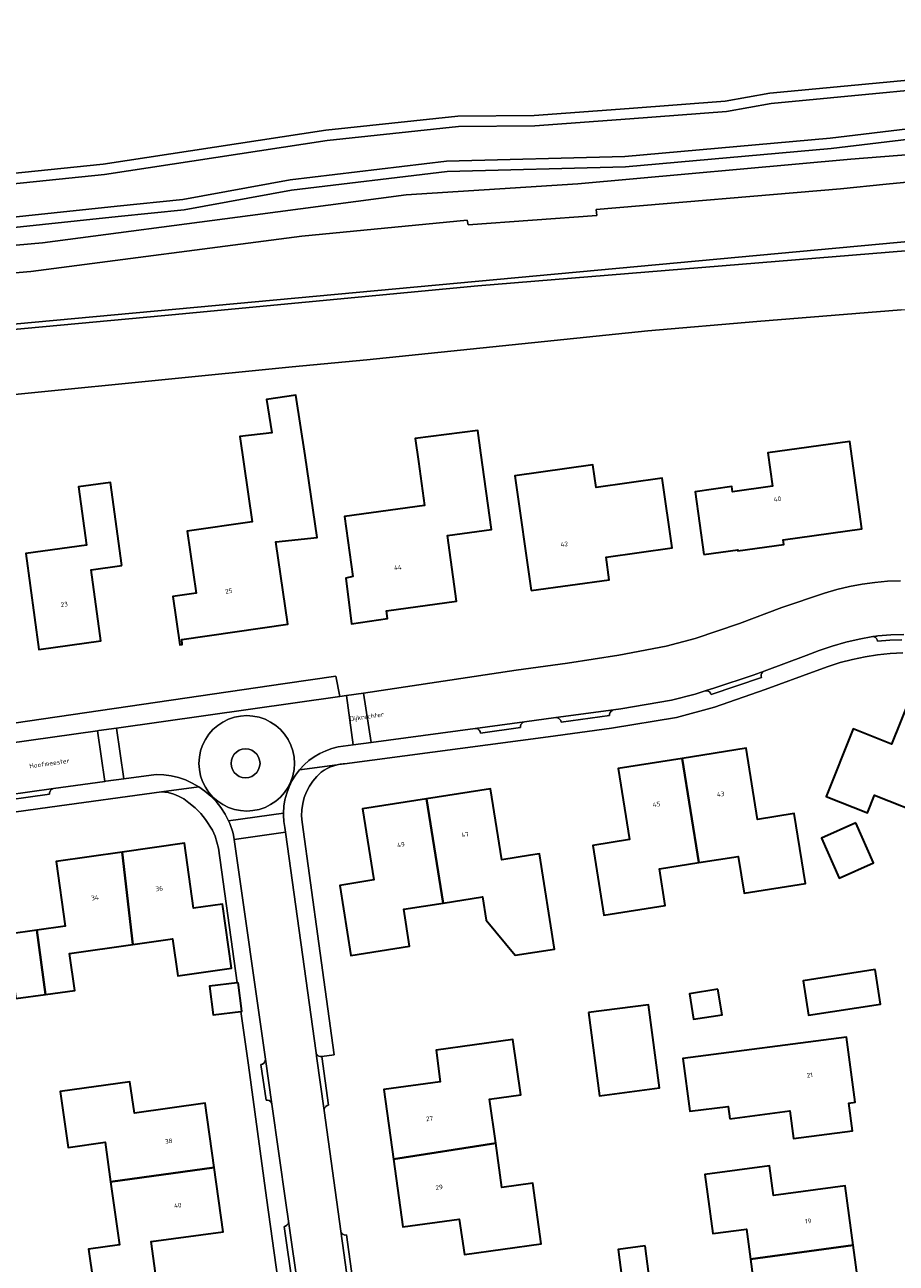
# Model space of a CAD drawing. Header units: metres. Extents: x 229229 to 231729, y 593167 to 595667.
# Tile 216 of 256: x 231254 to 231338, y 594066 to 594185. Entities that reach past the tile are written whole.
import ezdxf
from ezdxf.enums import TextEntityAlignment as Align

# ---------------------------------------------------------------- set-up
doc = ezdxf.new("R2010")
doc.units = ezdxf.units.M
for name, color, linetype, lineweight in [('B-WE-GR-BEPLANTING_CULTUUR_BOSPLANTSOEN-GV', 90, 'Continuous', 18), ('B-WE-GR-GROENVOORZIENING-GV', 80, 'Continuous', 18), ('B-WE-OG-BEBOUWING-GV', 7, 'Continuous', 35), ('B-WE-OG-BEBOUWING-T18', 10, 'Continuous', 18), ('B-WE-OG-BEBOUWING_SCHUUR-GV', 7, 'Continuous', 35), ('B-WE-OG-TERREIN_ERF-GV', 7, 'Continuous', 18), ('B-WE-OG-TOPOGRAFIE-T18', 10, 'Continuous', 18), ('B-WE-OG-WATER-GV', 130, 'Continuous', 18), ('B-WE-OG-WATER_SLOOT-GV', 120, 'Continuous', 18), ('B-WE-VH-VERHARDING_GESLOTEN-GV', 252, 'Continuous', 18), ('B-WE-VH-VERHARDING_OPEN-GV', 252, 'Continuous', 18)]:
    doc.layers.add(name, color=color, linetype=linetype, lineweight=lineweight)
doc.styles.add('NLCS-ISO-M250-T18', font='NLCS-ISO.ttf', dxfattribs={"height": 0.45})

msp = doc.modelspace()

# ---------------------------------------------------------------- linework, layer by layer
at = {"layer": 'B-WE-GR-BEPLANTING_CULTUUR_BOSPLANTSOEN-GV'}
msp.add_lwpolyline([(231252.286, 594170.9), (231261.408, 594171.835), (231282.953, 594175.107), (231295.698, 594176.487), (231303.098, 594176.552), (231312.276, 594177.203), (231321.564, 594177.918), (231325.867, 594178.701), (231349.515, 594180.936), (231353.195, 594181.462), (231361.25, 594181.874), (231366.999, 594182.36), (231378.665, 594182.958), (231382.473, 594183.14), (231383.411, 594183.404), (231384.22, 594184.902), (231385.11, 594186.999)], dxfattribs=at)
at = {"layer": 'B-WE-GR-GROENVOORZIENING-GV'}
msp.add_lwpolyline([(231364.844, 594174.635), (231364.758, 594176.304), (231358.224, 594176.194), (231340.157, 594174.342), (231331.828, 594173.338), (231311.918, 594171.562), (231294.667, 594171.114), (231279.626, 594169.318), (231269.241, 594167.405), (231262.845, 594166.761), (231236.276, 594163.947), (231220.866, 594163.669), (231201.643, 594161.632), (231200.754, 594161.609), (231200.754, 594160.586), (231200.752, 594160.261), (231229.341, 594161.897), (231255.54, 594164.232), (231275.621, 594166.855), (231290.722, 594168.86), (231307.298, 594169.918), (231333.716, 594172.303), (231359.178, 594174.31)], close=True, dxfattribs=at)
msp.add_lwpolyline([(231204.211, 594151.864), (231353.912, 594165.69), (231363.291, 594166.392), (231365.284, 594166.077), (231364.978, 594172.029), (231351.678, 594171.273), (231337.126, 594169.898), (231332.72, 594169.445), (231309.078, 594167.453), (231309.148, 594166.871), (231296.711, 594165.963), (231296.61, 594166.401), (231280.603, 594164.871), (231254.402, 594161.44), (231229.174, 594159.279)], dxfattribs=at)
at = {"layer": 'B-WE-OG-BEBOUWING-GV'}
for points in [[(231280.944, 594143.657), (231280.031, 594149.474), (231277.19, 594149.072), (231277.72, 594145.852), (231274.634, 594145.474), (231275.008, 594142.798), (231275.814, 594137.227), (231269.521, 594136.316), (231270.387, 594130.339), (231268.141, 594130.014), (231268.82, 594125.324), (231269.048, 594125.357), (231268.996, 594125.842), (231279.254, 594127.315), (231278.109, 594135.3), (231282.095, 594135.712)], [(231291.901, 594143.06), (231292.492, 594138.809), (231284.731, 594137.731), (231285.535, 594131.934), (231284.887, 594131.779), (231285.426, 594127.373), (231288.891, 594127.865), (231288.809, 594128.623), (231295.58, 594129.564), (231294.701, 594135.891), (231298.962, 594136.483), (231297.932, 594143.898), (231297.638, 594146.061), (231291.585, 594145.303)], [(231319.504, 594134.055), (231322.774, 594134.513), (231322.775, 594134.416), (231327.224, 594135.042), (231327.171, 594135.476), (231334.794, 594136.542), (231333.604, 594145.014), (231325.697, 594143.9), (231326.15, 594140.684), (231322.28, 594140.139), (231322.211, 594140.633), (231318.648, 594140.131)], [(231302.793, 594130.577), (231310.332, 594131.63), (231310.041, 594133.805), (231316.429, 594134.713), (231315.478, 594141.466), (231309.072, 594140.563), (231308.763, 594142.755), (231301.227, 594141.693)], [(231263.21, 594132.99), (231262.1, 594141.04), (231259.02, 594140.61), (231259.8, 594134.98), (231253.91, 594134.17), (231255.19, 594124.87), (231261.18, 594125.7), (231260.23, 594132.58)], [(231345.134, 594117.937), (231339.444, 594120.201), (231337.659, 594115.716), (231333.935, 594117.198), (231331.337, 594110.669), (231335.33, 594109.061), (231336.009, 594110.777), (231341.39, 594108.648)], [(231319.012, 594104.254), (231322.826, 594104.863), (231323.388, 594101.31), (231329.321, 594102.25), (231328.241, 594109.012), (231324.688, 594108.445), (231323.589, 594115.325), (231317.401, 594114.34)], [(231317.401, 594114.34), (231311.201, 594113.357), (231312.306, 594106.495), (231308.767, 594105.925), (231309.837, 594099.164), (231315.759, 594100.102), (231315.198, 594103.645), (231319.012, 594104.254)], [(231292.684, 594110.434), (231294.285, 594100.341), (231298.079, 594100.94), (231298.434, 594098.684), (231301.241, 594095.293), (231305.067, 594095.901), (231303.606, 594105.102), (231302.746, 594104.965), (231299.959, 594104.526), (231298.876, 594111.4)], [(231292.684, 594110.434), (231286.483, 594109.463), (231287.576, 594102.577), (231284.282, 594102.06), (231285.362, 594095.288), (231291.033, 594096.183), (231290.472, 594099.739), (231294.285, 594100.341)], [(231334.212, 594108.095), (231330.864, 594106.613), (231332.576, 594102.744), (231335.924, 594104.226)], [(231264.28, 594096.34), (231263.24, 594105.28), (231256.86, 594104.38), (231257.74, 594098.1), (231254.989, 594097.714), (231255.81, 594091.5), (231258.66, 594091.9), (231258.16, 594095.48)], [(231263.24, 594105.28), (231264.28, 594096.34), (231268.11, 594096.88), (231268.61, 594093.31), (231273.8, 594094.04), (231272.95, 594100.25), (231270.15, 594099.85), (231269.28, 594106.14)], [(231254.989, 594097.714), (231252.25, 594097.33), (231251.36, 594103.61), (231245.158, 594102.74), (231246.35, 594093.82), (231252.45, 594094.68), (231252.95, 594091.1), (231255.81, 594091.5)], [(231336.058, 594093.907), (231329.117, 594092.831), (231329.634, 594089.496), (231336.575, 594090.572)], [(231274.453, 594092.644), (231274.347, 594092.63), (231271.694, 594092.292), (231272.047, 594089.525), (231274.728, 594089.867), (231274.806, 594089.877)], [(231320.861, 594092.015), (231318.112, 594091.57), (231318.512, 594089.099), (231321.261, 594089.544)], [(231308.359, 594089.743), (231309.412, 594081.711), (231315.198, 594082.469), (231314.145, 594090.502)], [(231322.009, 594079.477), (231327.807, 594080.252), (231328.167, 594077.556), (231333.878, 594078.301), (231333.521, 594080.999), (231334.12, 594081.077), (231333.296, 594087.365), (231317.473, 594085.317), (231318.134, 594080.208), (231321.859, 594080.675)], [(231289.48, 594075.583), (231299.374, 594077.108), (231298.783, 594081.375), (231301.793, 594081.794), (231301.026, 594087.135), (231293.616, 594086.11), (231293.988, 594083.066), (231288.542, 594082.306)], [(231272.14, 594074.76), (231271.27, 594080.98), (231264.42, 594080.02), (231263.99, 594083.06), (231257.24, 594082.12), (231258.02, 594076.7), (231261.58, 594077.21), (231262.12, 594073.37)], [(231299.374, 594077.108), (231289.48, 594075.583), (231290.396, 594069.018), (231295.842, 594069.778), (231296.343, 594066.353), (231303.775, 594067.383), (231302.963, 594073.247), (231299.966, 594072.832)], [(231262.12, 594073.37), (231262.98, 594067.27), (231259.98, 594066.85), (231260.44, 594063.73), (231266.459, 594064.554), (231266.04, 594067.59), (231273.01, 594068.54), (231272.14, 594074.76)], [(231333.937, 594067.255), (231333.166, 594072.975), (231326.232, 594072.041), (231325.841, 594074.92), (231319.602, 594074.08), (231320.371, 594068.362), (231323.612, 594068.797), (231324.003, 594065.884)], [(231328.175, 594057.77), (231327.793, 594060.603), (231334.707, 594061.534), (231333.937, 594067.255), (231324.003, 594065.884), (231324.395, 594062.97), (231321.154, 594062.534), (231321.911, 594056.905)]]:
    msp.add_lwpolyline(points, close=True, dxfattribs=at)
at = {"layer": 'B-WE-OG-BEBOUWING_SCHUUR-GV'}
msp.add_lwpolyline([(231313.814, 594067.169), (231311.217, 594066.825), (231311.579, 594064.089), (231314.176, 594064.433)], close=True, dxfattribs=at)
at = {"layer": 'B-WE-OG-TERREIN_ERF-GV'}
for points in [[(231338.598, 594157.746), (231324.64, 594156.622), (231314.096, 594155.707), (231286.893, 594152.899), (231279.694, 594152.223), (231241.502, 594148.422)], [(231218.333, 594112.714), (231278.994, 594121.603), (231283.92, 594122.29), (231284.29, 594120.33), (231284.943, 594120.417), (231286.59, 594120.636), (231301.363, 594122.864), (231306.304, 594123.561), (231311.278, 594124.331), (231315.84, 594125.187), (231318.662, 594125.953), (231322.94, 594127.407), (231327.034, 594128.933), (231331.182, 594130.324), (231332.373, 594130.674), (231333.579, 594130.965), (231334.799, 594131.195), (231336.028, 594131.364), (231337.264, 594131.472), (231338.505, 594131.517)], [(231338.75, 594124.538), (231337.523, 594124.479), (231336.301, 594124.357), (231335.087, 594124.172), (231333.884, 594123.924), (231332.696, 594123.615), (231331.525, 594123.244), (231330.375, 594122.814), (231325.439, 594120.999), (231320.546, 594119.307), (231316.849, 594118.282), (231310.578, 594117.255), (231304.432, 594116.413), (231284.745, 594113.817), (231284.602, 594113.808), (231284.459, 594113.795), (231284.316, 594113.776), (231284.175, 594113.752), (231284.034, 594113.723), (231283.705, 594113.635), (231283.385, 594113.52), (231283.075, 594113.378), (231282.778, 594113.211), (231282.497, 594113.019), (231282.062, 594112.604), (231281.677, 594112.144), (231281.344, 594111.644), (231281.069, 594111.111), (231280.855, 594110.55), (231280.704, 594109.968), (231280.618, 594109.374), (231280.599, 594108.774), (231280.647, 594108.175), (231282.255, 594096.437), (231283.749, 594085.658), (231282.544, 594085.491), (231283.197, 594080.785), (231283.053, 594080.749), (231282.926, 594080.671), (231282.83, 594080.557), (231282.775, 594080.419), (231282.764, 594080.271), (231284.383, 594068.61), (231284.434, 594068.47), (231284.525, 594068.353), (231284.648, 594068.269), (231284.791, 594068.228), (231284.94, 594068.233), (231286.241, 594058.86)], [(231287.523, 593997.811), (231277.186, 594071.835), (231275.446, 594084.662), (231274.728, 594089.867), (231272.047, 594089.525), (231271.694, 594092.292), (231274.347, 594092.63), (231272.551, 594105.652), (231272.222, 594106.815), (231271.961, 594107.39), (231271.307, 594108.434), (231270.86, 594109.02), (231270.294, 594109.566), (231269.69, 594110.057), (231269.215, 594110.424), (231268.702, 594110.684), (231268.23, 594110.89), (231267.691, 594111.034), (231267.029, 594111.107), (231256.247, 594109.628), (231232.764, 594106.355)], [(231252.25, 594097.33), (231254.989, 594097.714), (231257.74, 594098.1), (231256.86, 594104.38), (231263.24, 594105.28), (231269.28, 594106.14), (231270.15, 594099.85), (231272.95, 594100.25), (231273.8, 594094.04), (231268.61, 594093.31), (231268.11, 594096.88), (231264.28, 594096.34), (231258.16, 594095.48), (231258.66, 594091.9), (231255.81, 594091.5), (231252.95, 594091.1)], [(231260.44, 594063.73), (231259.98, 594066.85), (231262.98, 594067.27), (231262.12, 594073.37), (231261.58, 594077.21), (231258.02, 594076.7), (231257.24, 594082.12), (231263.99, 594083.06), (231264.42, 594080.02), (231271.27, 594080.98), (231272.14, 594074.76), (231273.01, 594068.54), (231266.04, 594067.59), (231266.459, 594064.554)], [(231324.395, 594062.97), (231324.003, 594065.884), (231323.612, 594068.797), (231320.371, 594068.362), (231319.602, 594074.08), (231325.841, 594074.92), (231326.232, 594072.041), (231333.166, 594072.975), (231333.937, 594067.255), (231334.707, 594061.534)]]:
    msp.add_lwpolyline(points, dxfattribs=at)
for points in [[(231275.008, 594142.798), (231274.634, 594145.474), (231277.72, 594145.852), (231277.19, 594149.072), (231280.031, 594149.474), (231280.944, 594143.657), (231282.095, 594135.712), (231278.109, 594135.3), (231279.254, 594127.315), (231268.996, 594125.842), (231269.048, 594125.357), (231268.82, 594125.324), (231268.141, 594130.014), (231270.387, 594130.339), (231269.521, 594136.316), (231275.814, 594137.227)], [(231291.585, 594145.303), (231297.638, 594146.061), (231297.932, 594143.898), (231298.962, 594136.483), (231294.701, 594135.891), (231295.58, 594129.564), (231288.809, 594128.623), (231288.891, 594127.865), (231285.426, 594127.373), (231284.887, 594131.779), (231285.535, 594131.934), (231284.731, 594137.731), (231292.492, 594138.809), (231291.901, 594143.06)], [(231318.648, 594140.131), (231322.211, 594140.633), (231322.28, 594140.139), (231326.15, 594140.684), (231325.697, 594143.9), (231333.604, 594145.014), (231334.794, 594136.542), (231327.171, 594135.476), (231327.224, 594135.042), (231322.775, 594134.416), (231322.774, 594134.513), (231319.504, 594134.055)], [(231301.227, 594141.693), (231308.763, 594142.755), (231309.072, 594140.563), (231315.478, 594141.466), (231316.429, 594134.713), (231310.041, 594133.805), (231310.332, 594131.63), (231302.793, 594130.577)], [(231259.02, 594140.61), (231262.1, 594141.04), (231263.21, 594132.99), (231260.23, 594132.58), (231261.18, 594125.7), (231255.19, 594124.87), (231253.91, 594134.17), (231259.8, 594134.98)], [(231341.39, 594108.648), (231336.009, 594110.777), (231335.33, 594109.061), (231331.337, 594110.669), (231333.935, 594117.198), (231337.659, 594115.716), (231339.444, 594120.201), (231345.134, 594117.937), (231350.786, 594115.687), (231348.994, 594111.199), (231352.699, 594109.709), (231350.102, 594103.194), (231346.301, 594104.709), (231346.984, 594106.435)], [(231309.837, 594099.164), (231308.767, 594105.925), (231312.306, 594106.495), (231311.201, 594113.357), (231317.401, 594114.34), (231323.589, 594115.325), (231324.688, 594108.445), (231328.241, 594109.012), (231329.321, 594102.25), (231323.388, 594101.31), (231322.826, 594104.863), (231319.012, 594104.254), (231315.198, 594103.645), (231315.759, 594100.102)], [(231290.472, 594099.739), (231291.033, 594096.183), (231285.362, 594095.288), (231284.282, 594102.06), (231287.576, 594102.577), (231286.483, 594109.463), (231292.684, 594110.434), (231298.876, 594111.4), (231299.959, 594104.526), (231302.746, 594104.965), (231303.606, 594105.102), (231305.067, 594095.901), (231301.241, 594095.293), (231298.434, 594098.684), (231298.079, 594100.94), (231294.285, 594100.341)], [(231330.864, 594106.613), (231334.212, 594108.095), (231335.924, 594104.226), (231332.576, 594102.744)], [(231329.117, 594092.831), (231336.058, 594093.907), (231336.575, 594090.572), (231329.634, 594089.496)], [(231318.512, 594089.099), (231318.112, 594091.57), (231320.861, 594092.015), (231321.261, 594089.544)], [(231309.412, 594081.711), (231308.359, 594089.743), (231314.145, 594090.502), (231315.198, 594082.469)], [(231328.167, 594077.556), (231327.807, 594080.252), (231322.009, 594079.477), (231321.859, 594080.675), (231318.134, 594080.208), (231317.473, 594085.317), (231333.296, 594087.365), (231334.12, 594081.077), (231333.521, 594080.999), (231333.878, 594078.301)], [(231301.793, 594081.794), (231298.783, 594081.375), (231299.374, 594077.108), (231299.966, 594072.832), (231302.963, 594073.247), (231303.775, 594067.383), (231296.343, 594066.353), (231295.842, 594069.778), (231290.396, 594069.018), (231289.48, 594075.583), (231288.542, 594082.306), (231293.988, 594083.066), (231293.616, 594086.11), (231301.026, 594087.135)]]:
    msp.add_lwpolyline(points, close=True, dxfattribs=at)
at = {"layer": 'B-WE-OG-WATER-GV'}
for points in [[(231349.633, 594179.943), (231326.004, 594177.709), (231321.692, 594176.925), (231312.35, 594176.206), (231303.138, 594175.553), (231295.756, 594175.487), (231283.082, 594174.115), (231261.534, 594170.843), (231252.426, 594169.909)], [(231236.214, 594164.946), (231262.743, 594167.756), (231269.1, 594168.396), (231279.476, 594170.308), (231294.595, 594172.113), (231311.861, 594172.56), (231331.724, 594174.333), (231340.046, 594175.336)], [(231430.894, 594063.968), (231422.443, 594081.327), (231405.9, 594116.283), (231401.316, 594126.888), (231401.746, 594127.239), (231401.178, 594128.109), (231400.093, 594129.33), (231396.365, 594138.587), (231395.586, 594139.973), (231394.268, 594141.838), (231371.476, 594161.79), (231370.565, 594162.442), (231369.613, 594163.031), (231368.624, 594163.557), (231367.602, 594164.015), (231366.552, 594164.404), (231365.478, 594164.723), (231364.386, 594164.969), (231363.279, 594165.143), (231362.164, 594165.242), (231361.044, 594165.267), (231297.625, 594160.067), (231267.366, 594157.193), (231241.912, 594154.824)], [(231241.502, 594148.422), (231279.694, 594152.223), (231286.893, 594152.899), (231314.096, 594155.707), (231324.64, 594156.622), (231338.598, 594157.746), (231360.898, 594159.46), (231361.848, 594159.398), (231362.791, 594159.268), (231363.722, 594159.07), (231364.636, 594158.805), (231365.529, 594158.474), (231366.396, 594158.081), (231367.232, 594157.625), (231368.033, 594157.11), (231368.794, 594156.539), (231390.461, 594137.574), (231391.588, 594135.229), (231400.229, 594116.798), (231418.82, 594077.383), (231418.953, 594077.102), (231430.119, 594053.081)]]:
    msp.add_lwpolyline(points, dxfattribs=at)
at = {"layer": 'B-WE-OG-WATER_SLOOT-GV'}
for points in [[(231349.515, 594180.936), (231325.867, 594178.701), (231321.564, 594177.918), (231312.276, 594177.203), (231303.098, 594176.552), (231295.698, 594176.487), (231282.953, 594175.107), (231261.408, 594171.835), (231252.286, 594170.9)], [(231252.426, 594169.909), (231261.534, 594170.843), (231283.082, 594174.115), (231295.756, 594175.487), (231303.138, 594175.553), (231312.35, 594176.206), (231321.692, 594176.925), (231326.004, 594177.709), (231349.633, 594179.943)], [(231340.046, 594175.336), (231331.724, 594174.333), (231311.861, 594172.56), (231294.595, 594172.113), (231279.476, 594170.308), (231269.1, 594168.396), (231262.743, 594167.756), (231236.214, 594164.946)], [(231236.276, 594163.947), (231262.845, 594166.761), (231269.241, 594167.405), (231279.626, 594169.318), (231294.667, 594171.114), (231311.918, 594171.562), (231331.828, 594173.338), (231340.157, 594174.342)], [(231450.866, 593984.299), (231447.162, 594004.539), (231442.601, 594029.104), (231439.537, 594042.242), (231439.001, 594044.511), (231438.398, 594046.763), (231437.729, 594048.996), (231436.993, 594051.208), (231436.192, 594053.398), (231435.327, 594055.563), (231434.398, 594057.701), (231406.24, 594117.585), (231395.909, 594141.213), (231393.699, 594143.864), (231390.67, 594146.827), (231389.862, 594147.5), (231370.127, 594164.32), (231366.928, 594165.818), (231365.284, 594166.077), (231363.291, 594166.392), (231353.912, 594165.69), (231204.211, 594151.864)], [(231241.912, 594154.824), (231267.366, 594157.193), (231297.625, 594160.067), (231361.044, 594165.267), (231362.164, 594165.242), (231363.279, 594165.143), (231364.386, 594164.969), (231365.478, 594164.723), (231366.552, 594164.404), (231367.602, 594164.015), (231368.624, 594163.557), (231369.613, 594163.031), (231370.565, 594162.442), (231371.476, 594161.79), (231394.268, 594141.838), (231395.586, 594139.973), (231396.365, 594138.587), (231400.093, 594129.33), (231401.178, 594128.109), (231401.746, 594127.239), (231401.316, 594126.888), (231405.9, 594116.283), (231422.443, 594081.327), (231430.894, 594063.968)]]:
    msp.add_lwpolyline(points, dxfattribs=at)
at = {"layer": 'B-WE-VH-VERHARDING_GESLOTEN-GV'}
for points in [[(231229.174, 594159.279), (231254.402, 594161.44), (231280.603, 594164.871), (231296.61, 594166.401), (231296.711, 594165.963), (231309.148, 594166.871), (231309.078, 594167.453), (231332.72, 594169.445), (231337.126, 594169.898), (231351.678, 594171.273), (231364.978, 594172.029), (231364.844, 594174.635), (231359.178, 594174.31), (231333.716, 594172.303), (231307.298, 594169.918), (231290.722, 594168.86), (231275.621, 594166.855), (231255.54, 594164.232), (231229.341, 594161.897)], [(231338.505, 594131.517), (231337.264, 594131.472), (231336.028, 594131.364), (231334.799, 594131.195), (231333.579, 594130.965), (231332.373, 594130.674), (231331.182, 594130.324), (231327.034, 594128.933), (231322.94, 594127.407), (231318.662, 594125.953), (231315.84, 594125.187), (231311.278, 594124.331), (231306.304, 594123.561), (231301.363, 594122.864), (231286.59, 594120.636), (231287.308, 594115.876), (231297.38, 594117.232), (231302.146, 594117.874), (231305.183, 594118.283), (231310.769, 594119.035), (231311.47, 594119.129), (231316.38, 594119.974), (231318.661, 594120.555), (231319.632, 594120.866), (231320.575, 594121.169), (231324.286, 594122.4), (231325.329, 594122.79), (231329.386, 594124.309), (231330.646, 594124.787), (231331.925, 594125.207), (231333.222, 594125.571), (231334.535, 594125.875), (231335.859, 594126.121), (231335.952, 594126.136), (231336.045, 594126.15), (231336.138, 594126.164), (231336.231, 594126.178), (231336.324, 594126.192), (231337.575, 594126.282), (231338.828, 594126.312)], [(231285.808, 594058.345), (231284.383, 594068.61), (231282.764, 594080.271), (231282.035, 594085.52), (231281.987, 594085.867), (231279.026, 594107.194), (231274.064, 594106.487), (231277.091, 594085.255), (231277.714, 594080.888), (231279.075, 594071.34), (231279.329, 594069.571), (231280.298, 594062.833)]]:
    msp.add_lwpolyline(points, dxfattribs=at)
msp.add_lwpolyline([(231222.03, 594111.591), (231222.739, 594106.671), (231232.059, 594107.98), (231238.259, 594108.851), (231249.703, 594110.458), (231256.602, 594111.427), (231261.55, 594112.122), (231260.868, 594117.01), (231252.156, 594115.795), (231247.435, 594115.136), (231236.662, 594113.633), (231232.624, 594113.069)], close=True, dxfattribs=at)
at = {"layer": 'B-WE-VH-VERHARDING_OPEN-GV'}
for points in [[(231338.65, 594125.811), (231337.478, 594125.776), (231336.308, 594125.688), (231336.272, 594125.817), (231336.203, 594125.932), (231336.106, 594126.025), (231335.989, 594126.089), (231335.859, 594126.121), (231334.535, 594125.875), (231333.222, 594125.571), (231331.925, 594125.207), (231330.646, 594124.787), (231329.386, 594124.309), (231325.329, 594122.79), (231325.203, 594122.71), (231325.109, 594122.595), (231325.054, 594122.457), (231325.045, 594122.308), (231325.083, 594122.164), (231320.213, 594120.528), (231320.153, 594120.664), (231320.054, 594120.775), (231319.925, 594120.85), (231319.78, 594120.881), (231319.632, 594120.866), (231318.661, 594120.555), (231316.38, 594119.974), (231311.47, 594119.129), (231310.769, 594119.035), (231310.629, 594118.985), (231310.511, 594118.894), (231310.427, 594118.771), (231310.386, 594118.628), (231310.39, 594118.479), (231305.696, 594117.847), (231305.661, 594117.992), (231305.583, 594118.118), (231305.469, 594118.215), (231305.331, 594118.272), (231305.183, 594118.283), (231302.146, 594117.874), (231302.006, 594117.824), (231301.888, 594117.733), (231301.805, 594117.61), (231301.763, 594117.467), (231301.767, 594117.318), (231297.892, 594116.797), (231297.857, 594116.941), (231297.779, 594117.068), (231297.666, 594117.164), (231297.528, 594117.221), (231297.38, 594117.232), (231287.308, 594115.876), (231285.578, 594115.644), (231284.124, 594115.448), (231283.514, 594115.293), (231282.922, 594115.081), (231282.353, 594114.813), (231281.812, 594114.493), (231281.304, 594114.122), (231280.833, 594113.705), (231280.404, 594113.245), (231284.034, 594113.723), (231284.175, 594113.752), (231284.316, 594113.776), (231284.459, 594113.795), (231284.602, 594113.808), (231284.745, 594113.817), (231304.432, 594116.413), (231310.578, 594117.255), (231316.849, 594118.282), (231320.546, 594119.307), (231325.439, 594120.999), (231330.375, 594122.814), (231331.525, 594123.244), (231332.696, 594123.615), (231333.884, 594123.924), (231335.087, 594124.172), (231336.301, 594124.357), (231337.523, 594124.479), (231338.75, 594124.538)], [(231338.828, 594126.312), (231337.575, 594126.282), (231336.324, 594126.192), (231336.231, 594126.178), (231336.138, 594126.164), (231336.045, 594126.15), (231335.952, 594126.136), (231335.859, 594126.121), (231335.989, 594126.089), (231336.106, 594126.025), (231336.203, 594125.932), (231336.272, 594125.817), (231336.308, 594125.688), (231337.478, 594125.776), (231338.65, 594125.811)], [(231252.156, 594115.795), (231260.868, 594117.01), (231260.981, 594117.026), (231262.695, 594117.269), (231284.29, 594120.33), (231283.92, 594122.29), (231278.994, 594121.603), (231218.333, 594112.714)], [(231232.764, 594106.355), (231256.247, 594109.628), (231267.029, 594111.107), (231270.64, 594111.602), (231270.013, 594111.957), (231269.355, 594112.252), (231268.672, 594112.483), (231267.971, 594112.649), (231267.257, 594112.749), (231266.537, 594112.781), (231263.39, 594112.366), (231261.655, 594112.137), (231261.55, 594112.122), (231256.602, 594111.427), (231256.462, 594111.376), (231256.345, 594111.285), (231256.262, 594111.161), (231256.221, 594111.019), (231256.226, 594110.87), (231250.218, 594110.026)], [(231279.739, 594063.208), (231278.898, 594069.054), (231279.042, 594069.09), (231279.169, 594069.17), (231279.264, 594069.284), (231279.319, 594069.422), (231279.329, 594069.571), (231279.075, 594071.34), (231277.714, 594080.888), (231277.663, 594081.028), (231277.571, 594081.145), (231277.447, 594081.228), (231277.304, 594081.268), (231277.155, 594081.263), (231276.66, 594084.739), (231276.804, 594084.775), (231276.93, 594084.854), (231277.026, 594084.969), (231277.081, 594085.107), (231277.091, 594085.255), (231274.064, 594106.487), (231274.002, 594106.921), (231273.928, 594107.203), (231273.844, 594107.482), (231273.749, 594107.757), (231273.643, 594108.029), (231273.528, 594108.296), (231273.188, 594108.955), (231272.786, 594109.579), (231272.326, 594110.16), (231271.811, 594110.695), (231271.248, 594111.177), (231270.64, 594111.602), (231267.029, 594111.107), (231267.691, 594111.034), (231268.23, 594110.89), (231268.702, 594110.684), (231269.215, 594110.424), (231269.69, 594110.057), (231270.294, 594109.566), (231270.86, 594109.02), (231271.307, 594108.434), (231271.961, 594107.39), (231272.222, 594106.815), (231272.551, 594105.652), (231274.347, 594092.63), (231274.453, 594092.644), (231274.806, 594089.877), (231274.728, 594089.867), (231275.446, 594084.662), (231277.186, 594071.835), (231287.523, 593997.811)]]:
    msp.add_lwpolyline(points, dxfattribs=at)
for points in [[(231325.083, 594122.164), (231325.045, 594122.308), (231325.054, 594122.457), (231325.109, 594122.595), (231325.203, 594122.71), (231325.329, 594122.79), (231324.286, 594122.4), (231320.575, 594121.169), (231319.632, 594120.866), (231319.78, 594120.881), (231319.925, 594120.85), (231320.054, 594120.775), (231320.153, 594120.664), (231320.213, 594120.528)], [(231284.124, 594115.448), (231285.578, 594115.644), (231284.943, 594120.417), (231284.29, 594120.33), (231262.695, 594117.269), (231263.39, 594112.366), (231266.537, 594112.781), (231267.257, 594112.749), (231267.971, 594112.649), (231268.672, 594112.483), (231269.355, 594112.252), (231270.013, 594111.957), (231270.64, 594111.602), (231271.248, 594111.177), (231271.811, 594110.695), (231272.326, 594110.16), (231272.786, 594109.579), (231273.188, 594108.955), (231273.528, 594108.296), (231278.842, 594109.053), (231278.881, 594109.704), (231278.985, 594110.347), (231279.151, 594110.977), (231279.379, 594111.588), (231279.665, 594112.173), (231280.008, 594112.727), (231280.404, 594113.245), (231280.833, 594113.705), (231281.304, 594114.122), (231281.812, 594114.493), (231282.353, 594114.813), (231282.922, 594115.081), (231283.514, 594115.293)], [(231285.578, 594115.644), (231287.308, 594115.876), (231286.59, 594120.636), (231284.943, 594120.417)], [(231279.905, 594113.863), (231279.865, 594113.26), (231279.748, 594112.668), (231279.553, 594112.096), (231279.286, 594111.554), (231278.951, 594111.052), (231278.552, 594110.598), (231278.098, 594110.2), (231277.596, 594109.865), (231277.054, 594109.597), (231276.483, 594109.403), (231275.89, 594109.285), (231275.288, 594109.246), (231274.685, 594109.285), (231274.092, 594109.403), (231273.521, 594109.597), (231272.979, 594109.865), (231272.477, 594110.2), (231272.023, 594110.598), (231271.624, 594111.052), (231271.289, 594111.554), (231271.022, 594112.096), (231270.827, 594112.668), (231270.71, 594113.26), (231270.67, 594113.863), (231270.709, 594114.466), (231270.827, 594115.058), (231271.021, 594115.63), (231271.288, 594116.172), (231271.624, 594116.674), (231272.022, 594117.128), (231272.476, 594117.527), (231272.979, 594117.862), (231273.52, 594118.129), (231274.092, 594118.324), (231274.685, 594118.441), (231275.288, 594118.481), (231275.89, 594118.441), (231276.483, 594118.324), (231277.055, 594118.129), (231277.596, 594117.862), (231278.099, 594117.527), (231278.553, 594117.128), (231278.951, 594116.674), (231279.287, 594116.172), (231279.554, 594115.63), (231279.748, 594115.058), (231279.866, 594114.466)], [(231270.67, 594113.863), (231270.71, 594113.26), (231270.827, 594112.668), (231271.022, 594112.096), (231271.289, 594111.554), (231271.624, 594111.052), (231272.023, 594110.598), (231272.477, 594110.2), (231272.979, 594109.865), (231273.521, 594109.597), (231274.092, 594109.403), (231274.685, 594109.285), (231275.288, 594109.246), (231275.89, 594109.285), (231276.483, 594109.403), (231277.054, 594109.597), (231277.596, 594109.865), (231278.098, 594110.2), (231278.552, 594110.598), (231278.951, 594111.052), (231279.286, 594111.554), (231279.553, 594112.096), (231279.748, 594112.668), (231279.865, 594113.26), (231279.905, 594113.863), (231279.866, 594114.466), (231279.748, 594115.058), (231279.554, 594115.63), (231279.287, 594116.172), (231278.951, 594116.674), (231278.553, 594117.128), (231278.099, 594117.527), (231277.596, 594117.862), (231277.055, 594118.129), (231276.483, 594118.324), (231275.89, 594118.441), (231275.288, 594118.481), (231274.685, 594118.441), (231274.092, 594118.324), (231273.52, 594118.129), (231272.979, 594117.862), (231272.476, 594117.527), (231272.022, 594117.128), (231271.624, 594116.674), (231271.288, 594116.172), (231271.021, 594115.63), (231270.827, 594115.058), (231270.709, 594114.466)], [(231310.39, 594118.479), (231310.386, 594118.628), (231310.427, 594118.771), (231310.511, 594118.894), (231310.629, 594118.985), (231310.769, 594119.035), (231305.183, 594118.283), (231305.331, 594118.272), (231305.469, 594118.215), (231305.583, 594118.118), (231305.661, 594117.992), (231305.696, 594117.847)], [(231260.868, 594117.01), (231261.55, 594112.122), (231261.655, 594112.137), (231263.39, 594112.366), (231262.695, 594117.269), (231260.981, 594117.026)], [(231302.146, 594117.874), (231297.38, 594117.232), (231297.528, 594117.221), (231297.666, 594117.164), (231297.779, 594117.068), (231297.857, 594116.941), (231297.892, 594116.797), (231301.767, 594117.318), (231301.763, 594117.467), (231301.805, 594117.61), (231301.888, 594117.733), (231302.006, 594117.824)], [(231273.772, 594113.863), (231273.807, 594113.551), (231273.911, 594113.256), (231274.078, 594112.99), (231274.299, 594112.768), (231274.565, 594112.602), (231274.861, 594112.498), (231275.173, 594112.463), (231275.484, 594112.498), (231275.78, 594112.602), (231276.046, 594112.768), (231276.267, 594112.99), (231276.434, 594113.256), (231276.538, 594113.551), (231276.573, 594113.863), (231276.538, 594114.175), (231276.434, 594114.471), (231276.268, 594114.736), (231276.046, 594114.958), (231275.78, 594115.125), (231275.484, 594115.229), (231275.173, 594115.264), (231274.861, 594115.229), (231274.565, 594115.125), (231274.299, 594114.958), (231274.077, 594114.736), (231273.911, 594114.471), (231273.807, 594114.175)], [(231273.772, 594113.863), (231273.807, 594114.175), (231273.911, 594114.471), (231274.077, 594114.736), (231274.299, 594114.958), (231274.565, 594115.125), (231274.861, 594115.229), (231275.173, 594115.264), (231275.484, 594115.229), (231275.78, 594115.125), (231276.046, 594114.958), (231276.268, 594114.736), (231276.434, 594114.471), (231276.538, 594114.175), (231276.573, 594113.863), (231276.538, 594113.551), (231276.434, 594113.256), (231276.267, 594112.99), (231276.046, 594112.768), (231275.78, 594112.602), (231275.484, 594112.498), (231275.173, 594112.463), (231274.861, 594112.498), (231274.565, 594112.602), (231274.299, 594112.768), (231274.078, 594112.99), (231273.911, 594113.256), (231273.807, 594113.551)], [(231280.647, 594108.175), (231280.599, 594108.774), (231280.618, 594109.374), (231280.704, 594109.968), (231280.855, 594110.55), (231281.069, 594111.111), (231281.344, 594111.644), (231281.677, 594112.144), (231282.062, 594112.604), (231282.497, 594113.019), (231282.778, 594113.211), (231283.075, 594113.378), (231283.385, 594113.52), (231283.705, 594113.635), (231284.034, 594113.723), (231280.404, 594113.245), (231280.008, 594112.727), (231279.665, 594112.173), (231279.379, 594111.588), (231279.151, 594110.977), (231278.985, 594110.347), (231278.881, 594109.704), (231278.842, 594109.053), (231278.843, 594108.849), (231278.85, 594108.644), (231278.864, 594108.44), (231278.884, 594108.237), (231278.91, 594108.034), (231278.962, 594107.656), (231279.026, 594107.194), (231281.987, 594085.867), (231282.038, 594085.727), (231282.129, 594085.61), (231282.252, 594085.527), (231282.395, 594085.486), (231282.544, 594085.491), (231283.749, 594085.658), (231282.255, 594096.437)], [(231256.226, 594110.87), (231256.221, 594111.019), (231256.262, 594111.161), (231256.345, 594111.285), (231256.462, 594111.376), (231256.602, 594111.427), (231249.703, 594110.458), (231249.851, 594110.448), (231249.989, 594110.392), (231250.103, 594110.296), (231250.182, 594110.17), (231250.218, 594110.026)], [(231278.91, 594108.034), (231278.884, 594108.237), (231278.864, 594108.44), (231278.85, 594108.644), (231278.843, 594108.849), (231278.842, 594109.053), (231273.528, 594108.296), (231273.643, 594108.029), (231273.749, 594107.757), (231273.844, 594107.482), (231273.928, 594107.203), (231274.002, 594106.921), (231274.064, 594106.487), (231279.026, 594107.194), (231278.962, 594107.656)], [(231277.091, 594085.255), (231277.081, 594085.107), (231277.026, 594084.969), (231276.93, 594084.854), (231276.804, 594084.775), (231276.66, 594084.739), (231277.155, 594081.263), (231277.304, 594081.268), (231277.447, 594081.228), (231277.571, 594081.145), (231277.663, 594081.028), (231277.714, 594080.888)], [(231282.544, 594085.491), (231282.395, 594085.486), (231282.252, 594085.527), (231282.129, 594085.61), (231282.038, 594085.727), (231281.987, 594085.867), (231282.035, 594085.52), (231282.764, 594080.271), (231282.775, 594080.419), (231282.83, 594080.557), (231282.926, 594080.671), (231283.053, 594080.749), (231283.197, 594080.785)], [(231279.329, 594069.571), (231279.319, 594069.422), (231279.264, 594069.284), (231279.169, 594069.17), (231279.042, 594069.09), (231278.898, 594069.054), (231279.739, 594063.208), (231279.888, 594063.214), (231280.031, 594063.173), (231280.155, 594063.09), (231280.247, 594062.973), (231280.298, 594062.833)], [(231284.94, 594068.233), (231284.791, 594068.228), (231284.648, 594068.269), (231284.525, 594068.353), (231284.434, 594068.47), (231284.383, 594068.61), (231285.808, 594058.345), (231285.818, 594058.494), (231285.874, 594058.632), (231285.97, 594058.746), (231286.096, 594058.824), (231286.241, 594058.86)]]:
    msp.add_lwpolyline(points, close=True, dxfattribs=at)

# ---------------------------------------------------------------- texts
at = {"layer": 'B-WE-OG-BEBOUWING-T18', "style": 'NLCS-ISO-M250-T18'}
for s, rotation, p in [('40', 8, (231326.617, 594139.437)), ('42', 8, (231306.009, 594135.065)), ('44', 7.9, (231289.905, 594132.814)), ('25', 8.2, (231273.556, 594130.538)), ('23', 7.8, (231257.636, 594129.247)), ('45', 8.9, (231314.927, 594109.898)), ('43', 9, (231321.124, 594110.882)), ('47', 8.9, (231296.397, 594106.965)), ('49', 9, (231290.202, 594105.997)), ('36', 8.1, (231266.824, 594101.75)), ('34', 8.1, (231260.609, 594100.869)), ('21', 7.3, (231329.742, 594083.701)), ('27', 7.8, (231292.973, 594079.497)), ('38', 7.9, (231267.744, 594077.316)), ('29', 7.8, (231293.9, 594072.853)), ('40', 7.9, (231268.614, 594071.096)), ('19', 7.6, (231329.587, 594069.581))]:
    msp.add_text(s, height=0.45, rotation=rotation, dxfattribs=at).set_placement(p, align=Align.MIDDLE)
at = {"layer": 'B-WE-OG-TOPOGRAFIE-T18', "style": 'NLCS-ISO-M250-T18'}
for s, p in [('Dijkrechter', (231286.909, 594118.322)), ('Hoofmeester', (231256.205, 594113.866))]:
    msp.add_text(s, height=0.45, rotation=7.9, dxfattribs=at).set_placement(p, align=Align.MIDDLE)

doc.saveas('drawing.dxf')
